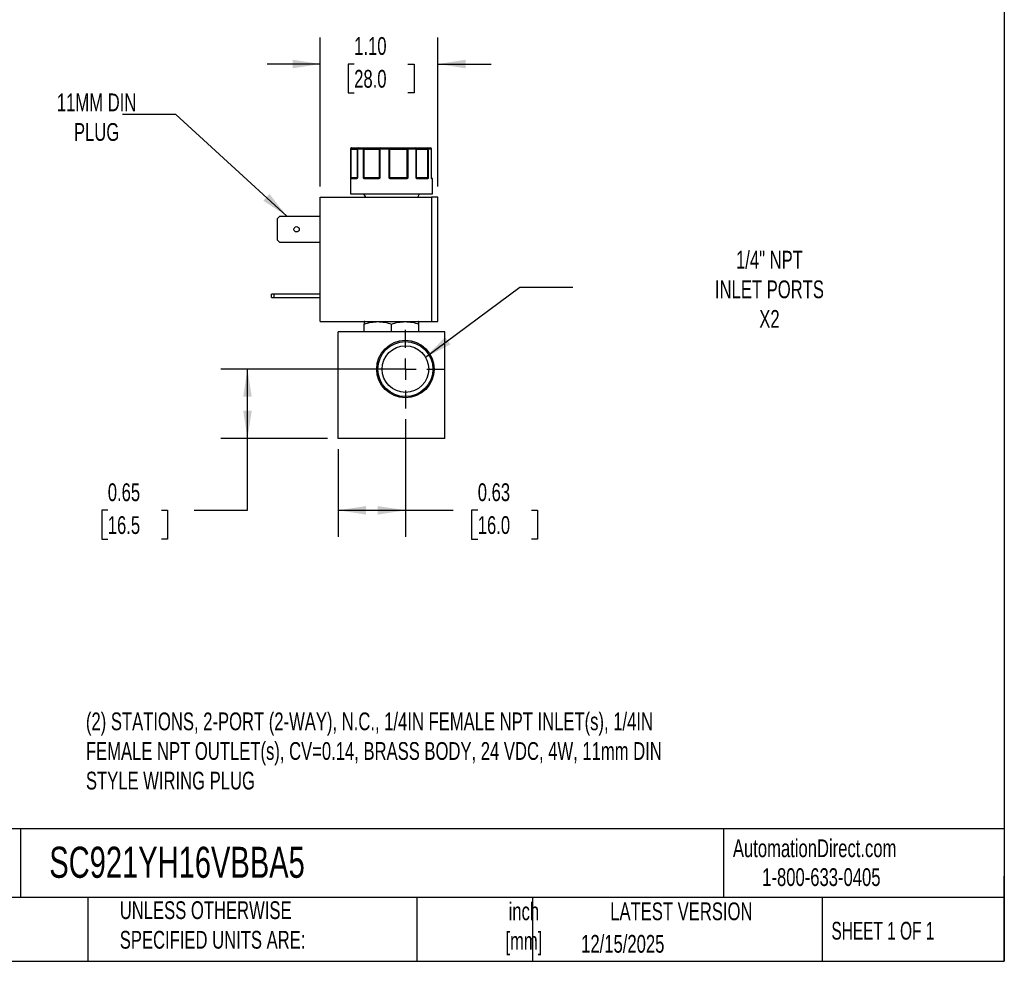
# Model space of a CAD drawing. Header units: inches. Extents: x 0.5 to 21.5, y 0.5 to 16.5.
# Tile 11 of 15: x 12.3 to 21.5, y 0.5 to 9.3. Entities that reach past the tile are written whole.
import ezdxf

# ---------------------------------------------------------------- set-up
doc = ezdxf.new("R2010")
doc.units = ezdxf.units.IN
doc.header["$LTSCALE"] = 2
doc.header["$MEASUREMENT"] = 0
doc.linetypes.add('SLD-Center', pattern=[0.75, 0.6, -0.05, 0.05, -0.05])
doc.linetypes.add('SLD-Solid', pattern=[0])
doc.layers.add('CENTER', color=40, linetype='SLD-Center')
doc.layers.add('DIMENSIONS', color=140, linetype='SLD-Solid', lineweight=25)
doc.layers.add('TEXT', color=140, linetype='SLD-Solid', lineweight=25)
doc.styles.add('SLDTEXTSTYLE0', font='TXT', dxfattribs={"width": 0.7})
doc.styles.add('SLDTEXTSTYLE1', font='TXT', dxfattribs={"width": 0.65})
doc.dimstyles.new('SLDDIMSTYLE2', dxfattribs={"dimtxt": 0.169922, "dimasz": 0.26, "dimexe": 0, "dimexo": 0.0625, "dimgap": 0.04248, "dimtad": 0, "dimtih": 1, "dimtoh": 1, "dimrnd": 1e-09, "dimdsep": 46, "dimtxsty": 'SLDTEXTSTYLE0', "dimsah": 1, "dimcen": 0.09, "dimadec": 0, "dimazin": 2, "dimtfac": 1, "dimtofl": 0, "dimtmove": 0, "dimatfit": 3, "dimfxl": 0, "dimfrac": 2, "dimtolj": 1, "dimtzin": 12, "dimarcsym": 0})
doc.dimstyles.new('SLDDIMSTYLE5', dxfattribs={"dimtxt": 0.169922, "dimasz": 0.26, "dimexe": 0, "dimexo": 0.0625, "dimgap": 0.04248, "dimtad": 0, "dimtih": 1, "dimtoh": 1, "dimrnd": 1e-09, "dimzin": 4, "dimdsep": 46, "dimtxsty": 'SLDTEXTSTYLE0', "dimsah": 1, "dimcen": 0.09, "dimadec": 0, "dimazin": 1, "dimtfac": 1, "dimtmove": 0, "dimatfit": 0, "dimfxl": 0, "dimfrac": 2, "dimtolj": 1, "dimtzin": 12, "dimarcsym": 0})
doc.dimstyles.new('SLDDIMSTYLE6', dxfattribs={"dimtxt": 0.18, "dimasz": 0.26, "dimexe": 0, "dimexo": 0.0625, "dimgap": 0, "dimtad": 0, "dimtih": 1, "dimtoh": 1, "dimdec": 0, "dimrnd": 1e-09, "dimzin": 0, "dimdsep": 46, "dimtxsty": 'Standard', "dimsah": 1, "dimcen": 0.09, "dimadec": 0, "dimazin": 0, "dimtfac": 0.26, "dimtdec": 0, "dimtofl": 0, "dimtmove": 0, "dimatfit": 3, "dimfxl": 0, "dimfrac": 2, "dimtolj": 1, "dimtzin": 0, "dimarcsym": 0})

# ---------------------------------------------------------------- blocks, each defined once
blk = doc.blocks.new('_D_7')
at = {"layer": 'DIMENSIONS'}
for p, q in [((15.7787, 6.0556), (14.1461, 6.0556)), ((14.3961, 5.4046), (14.3961, 6.0556)), ((15.1487, 5.4046), (14.1461, 5.4046)), ((14.3961, 4.7309), (14.3961, 5.4046)), ((13.0848, 4.7309), (13.0277, 4.7309)), ((13.0277, 4.7309), (13.0277, 4.4609)), ((13.5897, 4.7309), (13.6468, 4.7309)), ((13.6468, 4.7309), (13.6468, 4.4609)), ((13.8961, 4.7309), (14.3961, 4.7309)), ((13.0277, 4.4609), (13.0848, 4.4609)), ((13.6468, 4.4609), (13.5897, 4.4609))]:
    blk.add_line(p, q, dxfattribs=at)
for points in [[(14.3961, 6.0556), (14.3561, 5.7956), (14.4361, 5.7956)], [(14.3961, 5.4046), (14.4361, 5.6646), (14.3561, 5.6646)]]:
    blk.add_solid(points, dxfattribs=at)
at = {"layer": 'DIMENSIONS', "char_height": 0.16667, "attachment_point": 1, "style": 'SLDTEXTSTYLE0'}
for s, insert in [('0.65', (13.0848, 4.9838)), ('16.5', (13.0848, 4.6757))]:
    blk.add_mtext(s, dxfattribs=dict(at, insert=insert))
blk = doc.blocks.new('_D_8')
at = {"layer": 'DIMENSIONS'}
for p, q in [((15.8787, 5.5857), (15.8787, 4.4809)), ((15.2487, 5.3046), (15.2487, 4.4809)), ((15.2487, 4.7309), (15.8787, 4.7309)), ((15.8787, 4.7309), (16.3272, 4.7309)), ((16.5575, 4.7309), (16.5004, 4.7309)), ((16.5004, 4.7309), (16.5004, 4.4609)), ((17.0624, 4.7309), (17.1195, 4.7309)), ((17.1195, 4.7309), (17.1195, 4.4609)), ((16.5004, 4.4609), (16.5575, 4.4609)), ((17.1195, 4.4609), (17.0624, 4.4609))]:
    blk.add_line(p, q, dxfattribs=at)
for points in [[(15.2487, 4.7309), (15.5087, 4.6909), (15.5087, 4.7709)], [(15.8787, 4.7309), (15.6187, 4.7709), (15.6187, 4.6909)]]:
    blk.add_solid(points, dxfattribs=at)
at = {"layer": 'DIMENSIONS', "char_height": 0.16667, "attachment_point": 1, "style": 'SLDTEXTSTYLE0'}
for s, insert in [('0.63', (16.5575, 4.9838)), ('16.0', (16.5575, 4.6757))]:
    blk.add_mtext(s, dxfattribs=dict(at, insert=insert))
blk = doc.blocks.new('_D_9')
at = {"layer": 'DIMENSIONS'}
for p, q in [((15.0794, 7.77), (15.0794, 9.1676)), ((16.1834, 7.77), (16.1834, 9.1676)), ((15.0794, 8.9176), (14.5794, 8.9176)), ((15.3977, 8.9176), (15.3407, 8.9176)), ((15.3407, 8.9176), (15.3407, 8.6475)), ((15.9027, 8.9176), (15.9597, 8.9176)), ((15.9597, 8.9176), (15.9597, 8.6475)), ((16.1834, 8.9176), (16.6834, 8.9176)), ((15.3407, 8.6475), (15.3977, 8.6475)), ((15.9597, 8.6475), (15.9027, 8.6475))]:
    blk.add_line(p, q, dxfattribs=at)
for points in [[(15.0794, 8.9176), (14.8194, 8.9576), (14.8194, 8.8776)], [(16.1834, 8.9176), (16.4434, 8.8776), (16.4434, 8.9576)]]:
    blk.add_solid(points, dxfattribs=at)
at = {"layer": 'DIMENSIONS', "char_height": 0.16667, "attachment_point": 1, "style": 'SLDTEXTSTYLE0'}
for s, insert in [('1.10', (15.3977, 9.1705)), ('28.0', (15.3977, 8.8624))]:
    blk.add_mtext(s, dxfattribs=dict(at, insert=insert))
blk = doc.blocks.new('SW_CENTERMARKSYMBOL_2')
at = {"layer": 'CENTER', "color": 0}
for p, q in [((0, 0.2), (0, 0.3699)), ((0, 0), (0, 0.1)), ((-0.2, 0), (-0.3699, 0)), ((0, 0), (-0.1, 0)), ((0, 0), (0, -0.1)), ((0, 0), (0.1, 0)), ((0.2, 0), (0.3699, 0)), ((0, -0.2), (0, -0.3699))]:
    blk.add_line(p, q, dxfattribs=at)

msp = doc.modelspace()

# ---------------------------------------------------------------- linework, layer by layer
for p, q in [((15.3637, 8.12), (15.3637, 7.7)), ((15.3662, 8.12), (15.3637, 8.12)), ((15.3662, 7.85), (15.3662, 8.12)), ((15.3708, 8.12), (15.3662, 8.12)), ((15.3708, 7.85), (15.3708, 8.12)), ((15.3708, 8.12), (15.4257, 8.12)), ((15.4257, 8.12), (15.4257, 7.85)), ((15.4274, 8.12), (15.4257, 8.12)), ((15.4274, 8.12), (15.4274, 7.85)), ((15.4839, 8.12), (15.4274, 8.12)), ((15.4839, 7.85), (15.4839, 8.12)), ((15.4922, 8.12), (15.4839, 8.12)), ((15.4922, 8.12), (15.6325, 8.12)), ((15.4922, 7.85), (15.4922, 8.12)), ((15.6389, 8.12), (15.6325, 8.12)), ((15.6325, 8.12), (15.6325, 7.85)), ((15.6389, 8.12), (15.6389, 7.85)), ((15.7256, 8.12), (15.6389, 8.12)), ((15.7256, 7.85), (15.7256, 8.12)), ((15.7336, 8.12), (15.7256, 8.12)), ((15.7336, 7.85), (15.7336, 8.12)), ((15.7336, 8.12), (15.8931, 8.12)), ((15.8931, 8.12), (15.8931, 7.85)), ((15.9017, 8.12), (15.8931, 8.12)), ((15.9017, 8.12), (15.9017, 7.85)), ((15.978, 8.12), (15.9017, 8.12)), ((15.978, 7.85), (15.978, 8.12)), ((15.982, 8.12), (15.978, 8.12)), ((15.982, 7.85), (15.982, 8.12)), ((15.982, 8.12), (16.0862, 8.12)), ((16.0862, 8.12), (16.0862, 7.85)), ((16.093, 8.12), (16.0862, 8.12)), ((16.093, 8.12), (16.093, 7.85)), ((16.1231, 8.12), (16.093, 8.12)), ((16.1231, 7.85), (16.1231, 8.12)), ((16.1234, 8.12), (16.1231, 8.12)), ((16.1234, 7.85), (16.1234, 8.12)), ((16.1234, 7.85), (16.1234, 8.12)), ((16.1234, 8.12), (16.1234, 8.12)), ((15.3662, 7.85), (15.3708, 7.85)), ((15.4189, 7.84), (15.3683, 7.84)), ((15.4257, 7.85), (15.3708, 7.85)), ((15.4239, 7.8454), (15.4232, 7.845)), ((15.4257, 7.85), (15.4274, 7.85)), ((15.4839, 7.85), (15.4922, 7.85)), ((15.6325, 7.85), (15.4922, 7.85)), ((15.6237, 7.84), (15.4957, 7.84)), ((15.6325, 7.85), (15.6389, 7.85)), ((15.7256, 7.85), (15.7336, 7.85)), ((15.8931, 7.85), (15.7336, 7.85)), ((15.887, 7.84), (15.7414, 7.84)), ((15.8931, 7.85), (15.9017, 7.85)), ((15.978, 7.85), (15.982, 7.85)), ((16.0862, 7.85), (15.982, 7.85)), ((16.0856, 7.84), (15.9906, 7.84)), ((16.0862, 7.85), (16.093, 7.85)), ((16.1233, 7.8492), (16.1231, 7.85)), ((16.1231, 7.85), (16.1234, 7.85)), ((16.1234, 7.85), (16.1234, 7.85)), ((16.1337, 7.84), (16.1265, 7.84)), ((16.1337, 7.7), (16.1337, 7.84)), ((15.3637, 7.7), (16.1337, 7.7)), ((15.4852, 7.7), (15.5025, 7.67)), ((15.9948, 7.67), (16.0122, 7.7)), ((15.0794, 6.503), (15.0794, 7.67)), ((15.0794, 7.67), (16.1234, 7.67)), ((16.1234, 7.67), (16.1234, 6.503)), ((16.1834, 7.67), (16.1234, 7.67)), ((16.1834, 6.503), (16.1834, 7.67)), ((14.6774, 7.4698), (14.6986, 7.491)), ((14.6986, 7.491), (15.0794, 7.491)), ((14.6774, 7.2642), (14.6774, 7.4698)), ((14.6986, 7.243), (14.6774, 7.2642)), ((15.0794, 7.243), (14.6986, 7.243)), ((14.6214, 6.728), (14.6214, 6.759)), ((14.6426, 6.759), (14.6214, 6.759)), ((14.6426, 6.759), (14.6426, 6.728)), ((15.0794, 6.759), (14.6426, 6.759)), ((14.6214, 6.728), (14.6426, 6.728)), ((14.6426, 6.728), (15.0794, 6.728)), ((15.0794, 6.503), (16.1234, 6.503)), ((15.4967, 6.503), (15.4928, 6.5008)), ((15.4928, 6.4046), (15.4928, 6.4779)), ((15.7487, 6.4046), (15.7487, 6.4779)), ((16.0046, 6.5008), (16.0006, 6.503)), ((16.0046, 6.4046), (16.0046, 6.4779)), ((16.1234, 6.503), (16.1834, 6.503)), ((15.2487, 5.4046), (15.2487, 6.4046)), ((16.2487, 6.4046), (15.2487, 6.4046)), ((16.2487, 5.4046), (16.2487, 6.4046)), ((16.2487, 5.4046), (15.2487, 5.4046))]:
    msp.add_line(p, q)
at = {"flags": 128}
for points in [[(15.3708, 8.12), (15.3709, 8.122), (15.3712, 8.1239), (15.3717, 8.1256), (15.3723, 8.1271), (15.3732, 8.1283), (15.3741, 8.1293), (15.3751, 8.1298), (15.3761, 8.13)], [(15.6417, 8.13), (15.6412, 8.1298), (15.6406, 8.1293), (15.6401, 8.1283), (15.6397, 8.1271), (15.6393, 8.1256), (15.6391, 8.1239), (15.6389, 8.122), (15.6389, 8.12)], [(15.8978, 8.13), (15.8969, 8.1298), (15.896, 8.1293), (15.8952, 8.1283), (15.8945, 8.1271), (15.8939, 8.1256), (15.8935, 8.1239), (15.8932, 8.122), (15.8931, 8.12)], [(15.8978, 8.13), (15.8985, 8.1298), (15.8993, 8.1293), (15.9, 8.1283), (15.9006, 8.1271), (15.9011, 8.1256), (15.9014, 8.1239), (15.9017, 8.122), (15.9017, 8.12)], [(15.978, 8.12), (15.9779, 8.122), (15.9775, 8.1239), (15.977, 8.1256), (15.9762, 8.1271), (15.9753, 8.1283), (15.9743, 8.1293), (15.9732, 8.1298), (15.972, 8.13)], [(15.4957, 7.84), (15.4958, 7.841), (15.496, 7.8419), (15.4963, 7.8428), (15.4967, 7.8436), (15.4972, 7.8442), (15.4977, 7.8446), (15.4984, 7.8449), (15.499, 7.845)], [(15.6237, 7.84), (15.6237, 7.841), (15.6238, 7.8419), (15.624, 7.8428), (15.6242, 7.8436), (15.6244, 7.8442), (15.6247, 7.8446), (15.625, 7.8449), (15.6253, 7.845)], [(15.887, 7.84), (15.887, 7.841), (15.8869, 7.8419), (15.8867, 7.8428), (15.8865, 7.8436), (15.8862, 7.8442), (15.8859, 7.8446), (15.8856, 7.8449), (15.8852, 7.845)], [(15.9906, 7.84), (15.9905, 7.841), (15.9903, 7.8419), (15.99, 7.8428), (15.9896, 7.8436), (15.9892, 7.8442), (15.9886, 7.8446), (15.988, 7.8449), (15.9874, 7.845)], [(16.1245, 7.8443), (16.1244, 7.8446), (16.1242, 7.8449)]]:
    msp.add_lwpolyline(points, dxfattribs=at)
for centre, radius in [((14.8574, 7.367), 0.025), ((15.8787, 6.0556), 0.2699), ((15.8787, 6.0556), 0.2582), ((15.8787, 6.0556), 0.219)]:
    msp.add_circle(centre, radius)
for centre, radius, start, end in [((15.3737, 8.12), 0.01, 90, 180), ((15.3762, 8.1201), 0.00997, 90.18873, 180.18749), ((15.4357, 8.12), 0.01, 90, 180), ((15.4366, 8.1208), 0.00929, 95.61824, 184.68657), ((15.4927, 8.1213), 0.00889, 102.44964, 188.52472), ((15.4725, 8.1225), 0.0198, 352.8946, 22.33955), ((15.6421, 8.1204), 0.00965, 92.31153, 182.13854), ((15.7677, 8.1225), 0.0422, 169.74366, 183.38621), ((15.7246, 8.1212), 0.009, 352.7666, 80.19617), ((15.972, 8.12), 0.01, 359.97663, 89.97661), ((16.0729, 8.1224), 0.0135, 349.85103, 34.20397), ((16.0835, 8.1205), 0.00952, 356.98676, 86.63051), ((16.1134, 8.12), 0.01, 0, 90), ((16.1134, 8.12), 0.01, 0, 90), ((16.1133, 8.1202), 0.00987, 359.2155, 89.19341), ((15.3714, 7.8422), 0.00451, 107.9286, 170.0526), ((15.3733, 7.8401), 0.00497, 90.35113, 180.34688), ((15.3631, 7.8499), 0.0077, 334.1046, 1.12435), ((15.4235, 7.8404), 0.00468, 94.75792, 184.07445), ((15.4266, 7.8443), 0.00297, 150.36333, 206.63155), ((15.4207, 7.85), 0.005, 334.50632, 0), ((15.4961, 7.8386), 0.00879, 115.09177, 149.63011), ((15.5205, 7.8498), 0.0283, 179.57932, 186.70963), ((15.6272, 7.85), 0.00521, 318.04452, 0.33499), ((15.639, 7.8483), 0.00807, 192.8152, 221.07812), ((15.7985, 7.7918), 0.0841, 139.43058, 142.51468), ((15.7396, 7.8499), 0.006, 179.08487, 214.70926), ((15.8082, 7.8413), 0.0667, 176.77829, 181.0729), ((15.8844, 7.8499), 0.00867, 337.28351, 1.09603), ((15.885, 7.8354), 0.0134, 34.6734, 56.16342), ((15.987, 7.85), 0.005, 179.99605, 224.63651), ((15.9806, 7.8451), 0.0032, 318.07109, 25.40195), ((16.0809, 7.8403), 0.00472, 356.4445, 85.93642), ((16.1041, 7.8498), 0.0179, 179.35438, 190.64961), ((16.0843, 7.8406), 0.00635, 22.66639, 69.92467), ((16.1284, 7.85), 0.005, 180, 189.25698), ((16.1284, 7.85), 0.005, 180, 189.24732), ((16.1215, 7.8435), 0.00307, 350.11588, 14.34088), ((16.1215, 7.84), 0.00503, 359.85489, 52.6097), ((16.1287, 7.84), 0.005, 0, 90)]:
    msp.add_arc(centre, radius, start, end)
for points, knots in [([(15.3761, 8.13), (15.3824, 8.13), (15.3948, 8.13), (15.4109, 8.13), (15.4242, 8.13), (15.4326, 8.13), (15.4352, 8.13), (15.4357, 8.13)], [0, 0, 0, 0, 0.225621, 0.451344, 0.689789, 0.928441, 1, 1, 1, 1]), ([(15.4908, 8.13), (15.4933, 8.13), (15.4984, 8.13), (15.506, 8.13), (15.5135, 8.13), (15.5211, 8.13), (15.5287, 8.13), (15.5416, 8.13), (15.5596, 8.13), (15.5815, 8.13), (15.6013, 8.13), (15.6164, 8.13), (15.6275, 8.13), (15.6355, 8.13), (15.6396, 8.13), (15.6417, 8.13)], [0, 0, 0, 0, 0.040712, 0.081199, 0.121575, 0.161957, 0.202462, 0.243205, 0.371568, 0.500042, 0.628406, 0.75688, 0.838051, 0.918781, 1, 1, 1, 1]), ([(15.7262, 8.13), (15.7279, 8.13), (15.7314, 8.13), (15.7369, 8.13), (15.7427, 8.13), (15.7488, 8.13), (15.7551, 8.13), (15.7663, 8.13), (15.7833, 8.13), (15.8067, 8.13), (15.8308, 8.13), (15.8519, 8.13), (15.8696, 8.13), (15.8841, 8.13), (15.8932, 8.13), (15.8978, 8.13)], [0, 0, 0, 0, 0.040712, 0.081199, 0.121575, 0.161957, 0.202462, 0.243205, 0.371568, 0.500042, 0.628406, 0.75688, 0.838051, 0.918781, 1, 1, 1, 1]), ([(15.972, 8.13), (15.9722, 8.13), (15.9725, 8.13), (15.9734, 8.13), (15.9747, 8.13), (15.9764, 8.13), (15.9785, 8.13), (15.9828, 8.13), (15.9908, 8.13), (16.0048, 8.13), (16.0218, 8.13), (16.0391, 8.13), (16.0552, 8.13), (16.0693, 8.13), (16.0791, 8.13), (16.0841, 8.13)], [0, 0, 0, 0, 0.040712, 0.081199, 0.121575, 0.161957, 0.202462, 0.243205, 0.371568, 0.500042, 0.628406, 0.75688, 0.838051, 0.918781, 1, 1, 1, 1]), ([(15.3669, 7.843), (15.3669, 7.8435), (15.3667, 7.8445), (15.3665, 7.8461), (15.3664, 7.848), (15.3662, 7.8493), (15.3662, 7.85)], [0, 0, 0, 0, 0.2361294, 0.4989929, 0.7125421, 1, 1, 1, 1]), ([(15.3683, 7.84), (15.3682, 7.8401), (15.3679, 7.8401), (15.3675, 7.8407), (15.3672, 7.8416), (15.367, 7.8425), (15.3669, 7.843)], [0, 0, 0, 0, 0.2707474, 0.5232404, 0.7638719, 1, 1, 1, 1]), ([(15.424, 7.843), (15.4237, 7.8426), (15.4231, 7.8419), (15.4221, 7.841), (15.4211, 7.8405), (15.42, 7.8401), (15.4193, 7.84), (15.4189, 7.84)], [0, 0, 0, 0, 0.188808, 0.379511, 0.575987, 0.781785, 1, 1, 1, 1]), ([(15.4253, 7.8479), (15.4251, 7.8475), (15.4247, 7.8468), (15.4242, 7.8459), (15.4239, 7.8455)], [0, 0, 0, 0, 0.507151, 1, 1, 1, 1]), ([(15.4274, 7.85), (15.4271, 7.8493), (15.4266, 7.848), (15.4257, 7.8461), (15.4249, 7.8445), (15.4243, 7.8435), (15.424, 7.843)], [0, 0, 0, 0, 0.291242, 0.500217, 0.762096, 1, 1, 1, 1]), ([(15.4885, 7.843), (15.4881, 7.8435), (15.4872, 7.8445), (15.4861, 7.8461), (15.485, 7.848), (15.4843, 7.8493), (15.4839, 7.85)], [0, 0, 0, 0, 0.236129, 0.498993, 0.712542, 1, 1, 1, 1]), ([(15.4957, 7.84), (15.495, 7.8401), (15.4937, 7.8401), (15.4917, 7.8407), (15.49, 7.8416), (15.489, 7.8425), (15.4885, 7.843)], [0, 0, 0, 0, 0.270747, 0.52324, 0.763872, 1, 1, 1, 1]), ([(15.6329, 7.843), (15.6324, 7.8426), (15.6314, 7.8419), (15.6297, 7.841), (15.6278, 7.8405), (15.6258, 7.8401), (15.6244, 7.84), (15.6237, 7.84)], [0, 0, 0, 0, 0.188808, 0.379511, 0.575987, 0.781785, 1, 1, 1, 1]), ([(15.6389, 7.85), (15.6383, 7.8493), (15.6375, 7.848), (15.636, 7.8461), (15.6346, 7.8445), (15.6335, 7.8435), (15.6329, 7.843)], [0, 0, 0, 0, 0.2912416, 0.5002174, 0.7620959, 1, 1, 1, 1]), ([(15.7318, 7.843), (15.7312, 7.8435), (15.73, 7.8445), (15.7285, 7.8461), (15.727, 7.848), (15.7261, 7.8493), (15.7256, 7.85)], [0, 0, 0, 0, 0.236129, 0.498993, 0.712542, 1, 1, 1, 1]), ([(15.7414, 7.84), (15.7405, 7.8401), (15.7387, 7.8401), (15.7361, 7.8407), (15.7338, 7.8416), (15.7324, 7.8425), (15.7318, 7.843)], [0, 0, 0, 0, 0.270747, 0.52324, 0.763872, 1, 1, 1, 1]), ([(15.896, 7.843), (15.8955, 7.8426), (15.8945, 7.8419), (15.8929, 7.841), (15.891, 7.8405), (15.8891, 7.8401), (15.8877, 7.84), (15.887, 7.84)], [0, 0, 0, 0, 0.188808, 0.379511, 0.575987, 0.781785, 1, 1, 1, 1]), ([(15.9017, 7.85), (15.9013, 7.8493), (15.9004, 7.848), (15.899, 7.8461), (15.8977, 7.8445), (15.8965, 7.8435), (15.896, 7.843)], [0, 0, 0, 0, 0.2912416, 0.5002174, 0.7620959, 1, 1, 1, 1]), ([(15.983, 7.843), (15.9825, 7.8435), (15.9816, 7.8445), (15.9804, 7.8461), (15.9792, 7.848), (15.9784, 7.8493), (15.978, 7.85)], [0, 0, 0, 0, 0.236129, 0.498993, 0.712542, 1, 1, 1, 1]), ([(15.9906, 7.84), (15.9898, 7.8401), (15.9884, 7.8401), (15.9864, 7.8407), (15.9846, 7.8416), (15.9835, 7.8425), (15.983, 7.843)], [0, 0, 0, 0, 0.270747, 0.52324, 0.763872, 1, 1, 1, 1]), ([(16.0902, 7.843), (16.0899, 7.8426), (16.0894, 7.8419), (16.0886, 7.841), (16.0877, 7.8405), (16.0867, 7.8401), (16.086, 7.84), (16.0856, 7.84)], [0, 0, 0, 0, 0.188808, 0.379511, 0.575987, 0.781785, 1, 1, 1, 1]), ([(16.093, 7.85), (16.0928, 7.8493), (16.0923, 7.848), (16.0917, 7.8461), (16.091, 7.8445), (16.0904, 7.8435), (16.0902, 7.843)], [0, 0, 0, 0, 0.291242, 0.500217, 0.762096, 1, 1, 1, 1]), ([(16.1245, 7.843), (16.1244, 7.8435), (16.1241, 7.8445), (16.1238, 7.8461), (16.1235, 7.848), (16.1232, 7.8493), (16.1231, 7.85)], [0, 0, 0, 0, 0.2361294, 0.4989929, 0.7125421, 1, 1, 1, 1]), ([(16.1231, 7.85), (16.1233, 7.8493), (16.1235, 7.848), (16.1238, 7.8461), (16.1242, 7.8445), (16.1244, 7.8435), (16.1245, 7.843)], [0, 0, 0, 0, 0.291242, 0.500217, 0.762096, 1, 1, 1, 1]), ([(16.1279, 7.845), (16.1281, 7.845), (16.1286, 7.845), (16.1257, 7.845), (16.1241, 7.845)], [0, 0, 0, 0, 0.452253, 1, 1, 1, 1]), ([(16.1246, 7.8438), (16.1246, 7.8438), (16.1247, 7.8437), (16.1246, 7.844), (16.1245, 7.8443)], [0, 0, 0, 0, 0.050718, 1, 1, 1, 1]), ([(16.1265, 7.84), (16.1263, 7.8401), (16.126, 7.8401), (16.1254, 7.8407), (16.125, 7.8416), (16.1247, 7.8425), (16.1245, 7.843)], [0, 0, 0, 0, 0.270747, 0.52324, 0.763872, 1, 1, 1, 1]), ([(15.4928, 6.4779), (15.5137, 6.4849), (15.5347, 6.4906), (15.5772, 6.4986), (15.5987, 6.5007), (15.6313, 6.5008), (15.6423, 6.5002), (15.6639, 6.4981), (15.6746, 6.4966), (15.7067, 6.4906), (15.7278, 6.4849), (15.7487, 6.4779)], [0, 0, 0, 0, 0.25, 0.25, 0.5, 0.5, 0.625, 0.625, 0.75, 0.75, 1, 1, 1, 1]), ([(15.7487, 6.4779), (15.7696, 6.4849), (15.7906, 6.4906), (15.8331, 6.4986), (15.8546, 6.5007), (15.8873, 6.5008), (15.8982, 6.5002), (15.9198, 6.4981), (15.9305, 6.4966), (15.9626, 6.4906), (15.9837, 6.4849), (16.0046, 6.4779)], [0, 0, 0, 0, 0.25, 0.25, 0.5, 0.5, 0.625, 0.625, 0.75, 0.75, 1, 1, 1, 1])]:
    msp.add_open_spline(points, degree=3, knots=knots)
for points in [[(15.4357, 8.13), (15.4515, 8.13), (15.47, 8.13), (15.4908, 8.13)], [(15.6417, 8.13), (15.6692, 8.13), (15.6975, 8.13), (15.7262, 8.13)], [(15.8978, 8.13), (15.9241, 8.13), (15.949, 8.13), (15.972, 8.13)], [(16.0841, 8.13), (16.0969, 8.13), (16.1067, 8.13), (16.1134, 8.13)], [(15.3662, 7.85), (15.3666, 7.8487), (15.3686, 7.8474), (15.37, 7.8465)], [(15.37, 7.8465), (15.3709, 7.8455), (15.372, 7.845), (15.3733, 7.845)], [(15.3733, 7.845), (15.3809, 7.845), (15.3978, 7.845), (15.4232, 7.845)], [(15.4274, 7.85), (15.4262, 7.8493), (15.4256, 7.8485), (15.4252, 7.8479)], [(15.4839, 7.85), (15.4867, 7.8487), (15.49, 7.8474), (15.4923, 7.8465)], [(15.4923, 7.8465), (15.4941, 7.8455), (15.4965, 7.845), (15.499, 7.845)], [(15.499, 7.845), (15.536, 7.845), (15.5789, 7.845), (15.6253, 7.845)], [(15.6253, 7.845), (15.6274, 7.845), (15.6295, 7.8455), (15.6311, 7.8465)], [(15.6311, 7.8465), (15.6328, 7.8474), (15.6353, 7.8487), (15.6389, 7.85)], [(15.7256, 7.85), (15.7293, 7.8487), (15.7324, 7.8474), (15.7346, 7.8465)], [(15.7346, 7.8465), (15.7365, 7.8455), (15.739, 7.845), (15.7415, 7.845)], [(15.7415, 7.845), (15.7906, 7.845), (15.8394, 7.845), (15.8852, 7.845)], [(15.8852, 7.845), (15.8879, 7.845), (15.8905, 7.8455), (15.8924, 7.8465)], [(15.8924, 7.8465), (15.8948, 7.8474), (15.8983, 7.8487), (15.9017, 7.85)], [(15.978, 7.85), (15.981, 7.8487), (15.9825, 7.8474), (15.9835, 7.8465)], [(15.9835, 7.8465), (15.9846, 7.8455), (15.986, 7.845), (15.9874, 7.845)], [(15.9874, 7.845), (16.0256, 7.845), (16.0575, 7.845), (16.0812, 7.845)], [(16.0812, 7.845), (16.0832, 7.845), (16.0851, 7.8455), (16.0865, 7.8465)], [(16.0865, 7.8465), (16.0885, 7.8474), (16.0913, 7.8487), (16.093, 7.85)], [(15.4928, 6.5008), (15.4928, 6.5008), (15.4928, 6.4918), (15.4928, 6.4779)], [(16.0046, 6.4779), (16.0046, 6.4918), (16.0046, 6.5008), (16.0046, 6.5008)]]:
    msp.add_open_spline(points, degree=3)
at = {"layer": 'TEXT'}
for p, q in [((21.5, 16.5), (21.5, 0.5)), ((21.5, 1.7422), (0.5, 1.7422)), ((12.2645, 1.7422), (12.2645, 1.1)), ((18.8642, 1.7422), (18.8642, 1.1)), ((21.5, 0.5), (21.5, 1.3)), ((21.5, 1.1), (0.5, 1.1)), ((12.8961, 1.1), (12.8961, 0.5)), ((15.9862, 1.1), (15.9862, 0.5)), ((17.0718, 1.1), (17.0718, 0.5)), ((19.7912, 1.1), (19.7912, 0.5)), ((0.5, 0.5), (21.5, 0.5))]:
    msp.add_line(p, q, dxfattribs=at)

# ---------------------------------------------------------------- block references
at = {"layer": 'CENTER'}
msp.add_blockref('SW_CENTERMARKSYMBOL_2', (15.8787, 6.0556), dxfattribs=at)

# ---------------------------------------------------------------- texts
at = {"layer": 'TEXT'}
for s, insert, char_height, attachment_point, style in [('11MM DIN^JPLUG', (12.98, 8.6411), 0.166667, 2, 'SLDTEXTSTYLE0'), ('1/4" NPT^JINLET PORTS^JX2', (19.2955, 7.1652), 0.166667, 2, 'SLDTEXTSTYLE0'), ('(2) STATIONS, 2-PORT (2-WAY), N.C., 1/4IN FEMALE NPT INLET(s), 1/4IN ^JFEMALE NPT OUTLET(s), CV=0.14, BRASS BODY, 24 VDC, 4W, 11mm DIN ^JSTYLE WIRING PLUG', (12.8798, 2.8341), 0.1666667, 1, 'SLDTEXTSTYLE0'), ('SC921YH16VBBA5', (12.536, 1.5749), 0.291667, 1, 'SLDTEXTSTYLE0'), ('AutomationDirect.com', (18.9524, 1.6438), 0.166667, 1, 'SLDTEXTSTYLE0'), ('1-800-633-0405', (19.2277, 1.373), 0.166667, 1, 'SLDTEXTSTYLE0'), ('UNLESS OTHERWISE ^JSPECIFIED UNITS ARE:', (13.1975, 1.063), 0.166667, 1, 'SLDTEXTSTYLE0'), ('inch^J[mm]', (16.9905, 1.0521), 0.16667, 2, 'SLDTEXTSTYLE0'), ('LATEST VERSION', (18.4687, 1.0523), 0.166667, 2, 'SLDTEXTSTYLE0'), ('SHEET 1 OF 1', (19.8773, 0.8702), 0.166667, 1, 'SLDTEXTSTYLE1'), ('12/15/2025', (17.5286, 0.7473), 0.16667, 1, 'SLDTEXTSTYLE0')]:
    msp.add_mtext(s, dxfattribs=dict(at, insert=insert, char_height=char_height, attachment_point=attachment_point, style=style))

# ---------------------------------------------------------------- dimensions: what is measured, and where the dimension line sits
at = {"layer": 'DIMENSIONS'}
for base, p1, p2, dimstyle, picture, middle in [((15.0794, 8.9176), (16.1834, 7.67), (15.0794, 7.67), 'SLDDIMSTYLE5', '_D_9', (15.6502, 8.9176)), ((15.8787, 4.7309), (15.2487, 5.4046), (15.8787, 5.6857), 'SLDDIMSTYLE2', '_D_8', (16.8099, 4.7309))]:
    dim = msp.add_linear_dim(base=base, p1=p1, p2=p2, dimstyle=dimstyle, dxfattribs=at)
    dim.commit()
    dim.dimension.update_dxf_attribs({"geometry": picture, "text_midpoint": middle, "dimtype": 160})
dim = msp.add_linear_dim(base=(14.3961, 6.0556), p1=(15.2487, 5.4046), p2=(15.8787, 6.0556), angle=90, dimstyle='SLDDIMSTYLE2', dxfattribs=at)
dim.commit()
dim.dimension.update_dxf_attribs({"geometry": '_D_7', "text_midpoint": (14.3961, 4.7309), "dimtype": 160})

# ---------------------------------------------------------------- leaders
at = {"layer": 'TEXT'}
for points in [[(14.7656, 7.491), (13.7243, 8.4429), (13.2243, 8.4429)], [(16.0677, 6.1663), (16.9514, 6.8237), (17.4514, 6.8237)]]:
    msp.add_leader(points, dimstyle='SLDDIMSTYLE6', dxfattribs=at)

doc.saveas('drawing.dxf')
